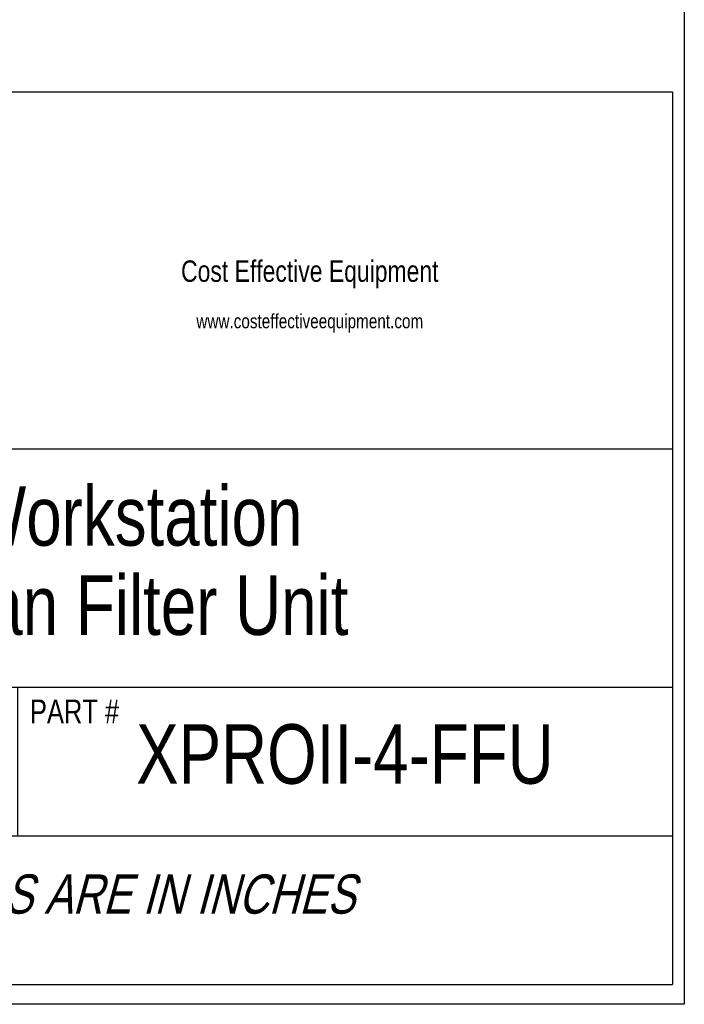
# Model space of a CAD drawing. Header units: inches. Extents: x 0 to 16, y 0 to 10.
# Tile 36 of 38: x 14.6 to 16, y 0 to 2.1. Entities that reach past the tile are written whole.
import ezdxf

# ---------------------------------------------------------------- set-up
doc = ezdxf.new("R2010")
doc.units = ezdxf.units.IN
doc.header["$LTSCALE"] = 0.935
doc.header["$MEASUREMENT"] = 0
doc.layers.get('0').update_dxf_attribs({"linetype": 'CONTINUOUS'})
doc.styles.get("Standard").update_dxf_attribs({"font": 'txt', "width": 0.8})
doc.styles.add('TEXTSTYLE_2', font='txt', dxfattribs={"width": 0.8})

# ---------------------------------------------------------------- blocks, each defined once
blk = doc.blocks.new('*T18')
at = {"color": 2, "linetype": 'Continuous'}
for p, q in [((0, 0), (2.75, 0)), ((0, 0), (0, -1.875)), ((2.75, 0), (2.75, -1.875)), ((0, -0.75), (2.75, -0.75)), ((0, -1.25), (2.75, -1.25)), ((1.375, -1.25), (1.375, -1.5625)), ((0, -1.5625), (2.75, -1.5625)), ((0, -1.875), (2.75, -1.875))]:
    blk.add_line(p, q, dxfattribs=at)
at = {"color": 2, "linetype": 'Continuous', "attachment_point": 2, "line_spacing_factor": 0.9}
for s, insert, char_height, width in [('X-Pro II Workstation\\PFull Size Fan Filter Unit', (1.375, -0.8281), 0.125, 5), ('B', (0.6875, -1.3281), 0.125, 0.2), ('XPROII-4-FFU', (2.0625, -1.3281), 0.125, 2.4), ('\\Q15.0;ALL DIMENSIONS ARE IN INCHES', (1.375, -1.6435), 0.0825, 3.696)]:
    blk.add_mtext(s, dxfattribs=dict(at, insert=insert, char_height=char_height, width=width))

msp = doc.modelspace()

# ---------------------------------------------------------------- linework, layer by layer
at = {"color": 7, "linetype": 'Continuous'}
for p, q in [((16, 10), (16, 0)), ((16, 0), (0, 0))]:
    msp.add_line(p, q, dxfattribs=at)

# ---------------------------------------------------------------- block references
msp.add_blockref('*T18', (13.225, 1.91632))

# ---------------------------------------------------------------- texts
at = {"color": 2, "linetype": 'Continuous', "insert": (15.21371, 1.56234), "char_height": 0.045, "width": 1.6511538, "attachment_point": 2, "line_spacing_factor": 0.9, "style": 'TEXTSTYLE_2'}
msp.add_mtext('Cost Effective Equipment\\P\\H0.03; \\Pwww.costeffectiveequipment.com', dxfattribs=at)
at = {"color": 2, "linetype": 'Continuous', "insert": (14.62627, 0.64014), "char_height": 0.05, "width": 0.24, "attachment_point": 1, "line_spacing_factor": 0.9}
msp.add_mtext('PART #', dxfattribs=at)

doc.saveas('drawing.dxf')
